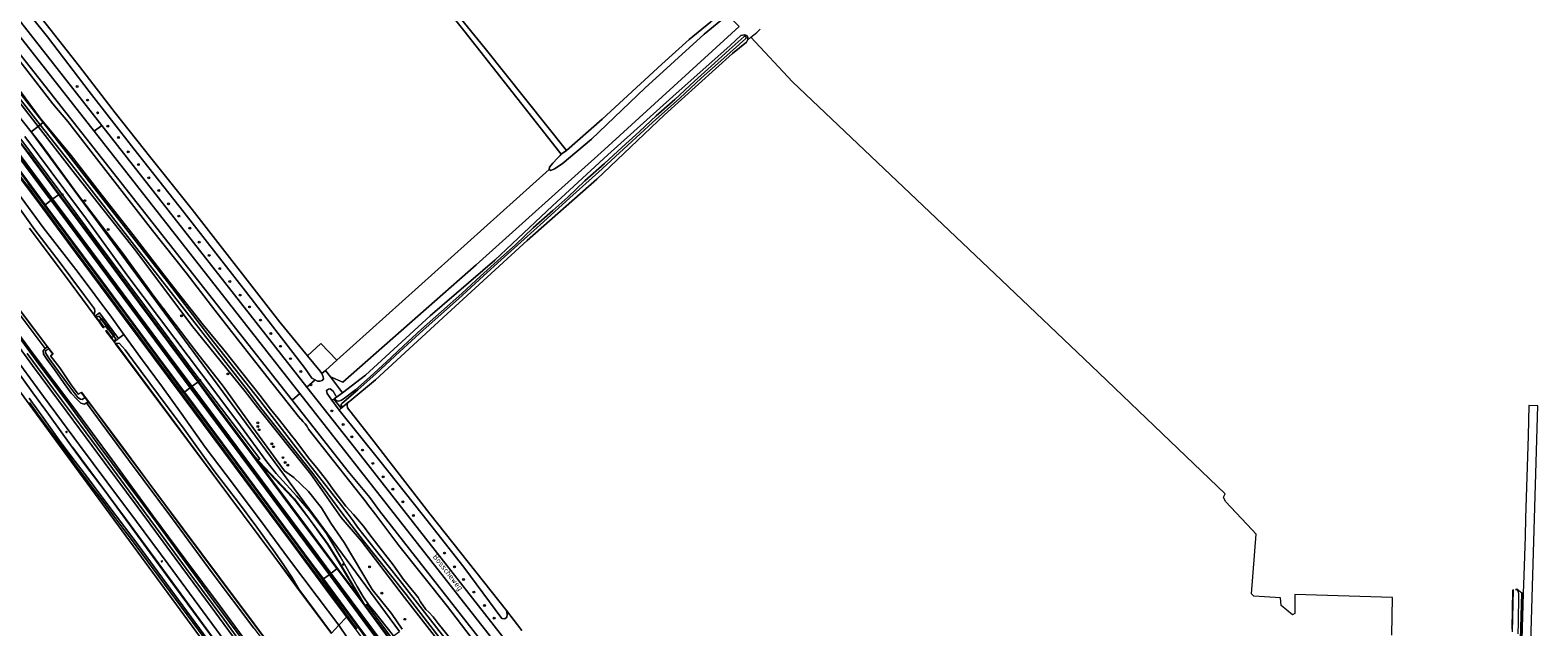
# Model space of a CAD drawing. Header units: metres. Extents: x 168032 to 180145, y 382923 to 399665.
# Tile 251 of 256: x 168478 to 169125, y 399027 to 399283. Entities that reach past the tile are written whole.
import ezdxf
from ezdxf.enums import TextEntityAlignment as Align

# ---------------------------------------------------------------- set-up
doc = ezdxf.new("R2010")
doc.units = ezdxf.units.M
doc.layers.get('0').update_dxf_attribs({"color": 8, "lineweight": 18})
for name, color, linetype, lineweight in [('B-WE-GK-BESCHOEIING_DAMWAND-G', 8, 'GK-BESCHOEIING', 18), ('B-WE-GK-KADEMUUR-GV', 8, 'Continuous', 18), ('B-WE-GR-BEPLANTING_CULTUUR_BOSPLANTSOEN-GV', 8, 'Continuous', 18), ('B-WE-GR-BOOM-S', 8, 'Continuous', 18), ('B-WE-GR-GRAS-GV', 8, 'Continuous', 18), ('B-WE-GR-GROENVOORZIENING-GV', 8, 'Continuous', 18), ('B-WE-GW-TALUD_KRUIN-G', 8, 'Continuous', 18), ('B-WE-IE-MEUBILAIR_WEGMEUBILAIR-G', 8, 'Continuous', 18), ('B-WE-IE-MEUBILAIR_WEGMEUBILAIR-S', 8, 'Continuous', 25), ('B-WE-IE-MEUBILAIR_WEGMEUBILAIR_PAAL-S', 8, 'Continuous', 18), ('B-WE-IE-TERREINAFSCHEIDING_KUNSTMATIG_MUUR-GV', 8, 'Continuous', 18), ('B-WE-KL-ET_LS_OV_LICHTMAST-S', 8, 'Continuous', 18), ('B-WE-OG-TERREIN_ERF-GV', 8, 'Continuous', 18), ('B-WE-OG-TOPOGRAFIE-T18', 8, 'Continuous', 18), ('B-WE-OG-WATER-GV', 8, 'Continuous', 18), ('B-WE-OG-WATER_GREPPEL-GV', 8, 'Continuous', 18), ('B-WE-OG-WATER_RIVIER-GV', 8, 'Continuous', 18), ('B-WE-OG-WATER_SLOOT-GV', 8, 'Continuous', 18), ('B-WE-OG-WEG-GV', 8, 'Continuous', 18), ('B-WE-VH-VERHARDING_ASFALT-GV', 8, 'Continuous', 18), ('B-WE-VH-VERHARDING_GESLOTEN-GV', 8, 'Continuous', 18), ('B-WE-VH-VERHARDING_GRASBETONSTEEN-GV', 8, 'Continuous', 18), ('B-WE-VW-MARKERING_PICTOGRAM-G', 8, 'Continuous', 18)]:
    doc.layers.add(name, color=color, linetype=linetype, lineweight=lineweight)
doc.styles.add('NLCS-ISO', font='NLCS-ISO.ttf')
doc.styles.add('NLCS-ISO-M200-T18', font='NLCS-ISO.ttf', dxfattribs={"height": 0.36})
doc.linetypes.add('GK-BESCHOEIING', pattern='A,30,-5,[1,NLCS.SHX,S=1,R=0,X=0,Y=0],-5', length=40)

# ---------------------------------------------------------------- blocks, each defined once
blk = doc.blocks.new('SIE-WEG_VERKEERSBORD-SO')
at = {"color": 0, "linetype": 'ByBlock', "lineweight": 18}
blk.add_lwpolyline([(-1.125, -1.125), (1.125, -1.125), (1.125, 1.125), (-1.125, 1.125)], close=True, dxfattribs=at)
at = {"color": 0, "linetype": 'ByBlock', "lineweight": 18, "style": 'NLCS-ISO'}
blk.add_text('vb', height=1.5, dxfattribs=at).set_placement((0, 0), align=Align.MIDDLE_CENTER)
blk = doc.blocks.new('SIE-WEG_PAAL_HECTOMETERPAAL-SO')
at = {"color": 0, "linetype": 'ByBlock', "lineweight": 18}
blk.add_lwpolyline([(-1.44375, -0.94375), (1.44375, -0.94375), (1.44375, 0.94375), (-1.44375, 0.94375)], close=True, dxfattribs=at)
at = {"color": 0, "linetype": 'ByBlock', "lineweight": 18, "style": 'NLCS-ISO'}
blk.add_text('hm', height=1.5, dxfattribs=at).set_placement((0, 0), align=Align.MIDDLE_CENTER)
at = {"style": 'NLCS-ISO'}
blk.add_attdef('WAARDE', (2.13125, -1.69375), '', height=1.5, dxfattribs=at)
blk = doc.blocks.new('SKL-ET_OV_LICHTMAST-SO')
at = {"color": 0, "linetype": 'ByBlock', "lineweight": 18}
for points in [[(-1.2, 0), (-2, 0)], [(-1.4, 1.4), (-0.9, 0.9)], [(0, 2), (0, 1.2)], [(0.9, 0.9), (1.4, 1.4)], [(2, 0), (1.2, 0)], [(-1.4, -1.4), (-0.9, -0.9)], [(0, -1.2), (0, -2)], [(0.9, -0.9), (1.4, -1.4)]]:
    blk.add_lwpolyline(points, dxfattribs=at)
blk.add_circle((0, 0), 1, dxfattribs=at)
blk = doc.blocks.new('SGR-BOOM_01-SO')
at = {"linetype": 'ByBlock', "lineweight": 18}
h = blk.add_hatch(color=0, dxfattribs=at)
h.dxf.hatch_style = 1
edge = h.paths.add_edge_path()
edge.add_arc((0, 0), 0.25, 0, 360)
at = {"color": 0, "linetype": 'ByBlock', "lineweight": 18}
for radius in [2, 0.25]:
    blk.add_circle((0, 0), radius, dxfattribs=at)

msp = doc.modelspace()

# ---------------------------------------------------------------- linework, layer by layer
at = {"layer": 'B-WE-GK-BESCHOEIING_DAMWAND-G', "flags": 128}
for points in [[(168487.855, 399143.658), (168485.462, 399146.817), (168480.163, 399153.809), (168471.291, 399165.627), (168455.911, 399186.275), (168441.116, 399206.17), (168429.364, 399221.884), (168417.56, 399237.704), (168406.33, 399252.61), (168394.834, 399267.128), (168381.907, 399282.296), (168368.221, 399297.964)], [(168590.663, 399005.805), (168574.07, 399027.858), (168559.229, 399047.75), (168543.604, 399068.667), (168528.99, 399088.385), (168515.7, 399106.223), (168504.642, 399121.188), (168499.993, 399127.231)]]:
    msp.add_lwpolyline(points, dxfattribs=at)
at = {"layer": 'B-WE-GK-KADEMUUR-GV', "flags": 128}
msp.add_lwpolyline([(168607.323, 399023.788), (168607.403, 399023.848), (168593.361, 399042.713), (168582.678, 399057.066), (168563.347, 399083.012), (168538.546, 399116.376), (168514.741, 399148.205), (168514.654, 399148.333), (168514.277, 399148.834), (168513.99, 399149.215), (168513.126, 399150.391), (168513.04, 399150.333), (168514.198, 399148.767), (168514.584, 399148.251), (168514.661, 399148.145), (168538.466, 399116.316), (168563.267, 399082.952), (168582.598, 399057.006), (168593.281, 399042.653)], close=True, dxfattribs=at)
at = {"layer": 'B-WE-GR-BEPLANTING_CULTUUR_BOSPLANTSOEN-GV', "flags": 128}
msp.add_lwpolyline([(168724.572, 399231.572), (168782.383, 399284.356), (168777.338, 399289.271), (168774.5, 399286.816), (168767.303, 399281.062), (168741.92, 399257.787), (168719.01, 399235.926), (168706.44, 399225.311), (168703.127, 399223.269), (168701.528, 399222.455), (168700.82, 399222.882), (168609.73, 399141.057), (168604.796, 399136.625), (168606.879, 399133.91), (168612.256, 399131.691), (168669.406, 399182.028)], close=True, dxfattribs=at)
at = {"layer": 'B-WE-GR-GRAS-GV', "flags": 128}
for points in [[(168465.323, 399310.354), (168499.174, 399267.11), (168514.529, 399247.268), (168529.79, 399227.964), (168547.616, 399205.692), (168585.26, 399157.352), (168597.003, 399142.989), (168602.821, 399148.155), (168609.73, 399141.057), (168700.82, 399222.882), (168700.878, 399223.882), (168702.424, 399225.685), (168704.427, 399227.778), (168705.591, 399228.896), (168705.944, 399229.512), (168705.324, 399230.168), (168686.943, 399253.748), (168664.21, 399282.61), (168617.643, 399340.976)], [(168655.079, 399297.487), (168673.32, 399274.902), (168708.26, 399231.121), (168723.556, 399244.512), (168749.219, 399268.082), (168760.925, 399278.655), (168770.225, 399286.257)], [(169062.452, 399023.05), (169062.849, 399039.19), (169020.913, 399040.512), (169020.913, 399032.309), (169019.829, 399031.76), (169014.979, 399035.724), (169014.729, 399038.975), (169003.227, 399039.725), (169002.301, 399040.762), (169004.286, 399066.426), (169002.612, 399068.2), (168991.057, 399080.449), (168990.263, 399082.301), (168990.924, 399083.757), (168933.51, 399138.79), (168894.913, 399175.435), (168805.319, 399260.499), (168787.327, 399279.681), (168785.961, 399278.442), (168785.563, 399277.62), (168779.466, 399272.74), (168750.257, 399246.315), (168721.272, 399218.72), (168691.308, 399192.446), (168656.96, 399160.97), (168626.315, 399132.59), (168615.223, 399123.411), (168614.245, 399122.754), (168614.071, 399121.783), (168614.246, 399120.654), (168624.688, 399107.335), (168649.569, 399075.079), (168682.494, 399033.654), (168689.021, 399025.077)], [(168470.994, 399215.146), (168483.568, 399198.051), (168498.656, 399178.702), (168512.984, 399159.494), (168518.302, 399152.15), (168525.46, 399142.263), (168534.874, 399129.52), (168542.877, 399118.25), (168553.204, 399103.73), (168565.317, 399087.645), (168578.949, 399069.59), (168588.968, 399055.916), (168601.216, 399039.554), (168610.581, 399027.311), (168613.869, 399030.792), (168614.238, 399031.182), (168612.978, 399032.877), (168607.793, 399039.845), (168607.419, 399039.507), (168591.249, 399061.355), (168569.88, 399089.945), (168543.65, 399125.174), (168518.55, 399159.021), (168494.203, 399191.739), (168483.264, 399206.47), (168470.166, 399224.107)], [(168477.776, 399197.728), (168495.573, 399173.866), (168505.41, 399160.62), (168506.275, 399159.442), (168507.061, 399158.374), (168507.194, 399158.373), (168506.364, 399159.484), (168505.986, 399159.998), (168505.503, 399160.656), (168505.802, 399161.919), (168505.714, 399163.109), (168501.301, 399168.825), (168490.438, 399183.449), (168480.039, 399197.06), (168469.966, 399210.983)], [(168567.283, 399000), (168479.11, 399120.02), (168442.337, 399170.208)], [(168464.203, 399164.29), (168479.268, 399143.851), (168496.297, 399121.212), (168513.159, 399098.296), (168530.863, 399074.087), (168544.492, 399055.753), (168559.528, 399035.499), (168574.238, 399015.533)], [(168469.448, 399156.193), (168481.709, 399139.373), (168494.355, 399122.551), (168506.845, 399105.402), (168519.407, 399088.541), (168532.216, 399071.338), (168544.57, 399054.446), (168557.061, 399037.534), (168570.17, 399019.759), (168581.81, 399004.048), (168585.062, 398999.723), (168585.497, 399000.193), (168574.238, 399015.533), (168559.528, 399035.499), (168544.492, 399055.753), (168530.863, 399074.087), (168513.159, 399098.296), (168496.297, 399121.212), (168479.268, 399143.851), (168464.203, 399164.29)], [(168476.746, 399143.91), (168488.079, 399128.674), (168499.708, 399113.189), (168511.738, 399096.651), (168522.05, 399082.727), (168534.303, 399066.291), (168547.012, 399048.948), (168561.147, 399029.873), (168575.095, 399010.698), (168584.221, 398998.936), (168585.062, 398999.723), (168581.81, 399004.048), (168570.17, 399019.759), (168557.061, 399037.534), (168544.57, 399054.446), (168532.216, 399071.338), (168519.407, 399088.541), (168506.845, 399105.402), (168494.355, 399122.551), (168481.709, 399139.373), (168469.448, 399156.193)], [(168574.075, 399025.967), (168556.099, 399049.803), (168539.071, 399072.889), (168520.188, 399098.298), (168508.443, 399114.127), (168502.214, 399122.699), (168501.325, 399122.13), (168499.781, 399122.6), (168498.3, 399123.97), (168495.634, 399126.957), (168492.377, 399131.424), (168488.738, 399136.569), (168485.222, 399141.448), (168483.709, 399143.712), (168483.629, 399145.07), (168484.425, 399146.039), (168473.333, 399160.903)], [(168614.357, 399021.547), (168610.581, 399027.311), (168607.403, 399023.848)], [(168618.265, 399025.765), (168614.238, 399031.182), (168613.869, 399030.792), (168610.581, 399027.311), (168614.357, 399021.547)]]:
    msp.add_lwpolyline(points, dxfattribs=at)
for points in [[(168367.736, 399297.514), (168373.45, 399290.421), (168383.535, 399279.118), (168392.614, 399268.289), (168405.644, 399251.737), (168422.464, 399229.355), (168438.893, 399207.209), (168454.692, 399186.158), (168473.333, 399160.903), (168484.425, 399146.039), (168485.422, 399146.787), (168480.123, 399153.779), (168471.251, 399165.597), (168455.871, 399186.245), (168441.076, 399206.14), (168429.324, 399221.854), (168417.52, 399237.674), (168406.29, 399252.579), (168394.795, 399267.096), (168381.869, 399282.263), (168368.162, 399297.955)], [(168515.982, 399150.32), (168518.302, 399152.15), (168512.984, 399159.494), (168498.656, 399178.702), (168483.568, 399198.051), (168470.994, 399215.146), (168464.943, 399222.391), (168460.367, 399227.672), (168456.661, 399231.051), (168454.182, 399232.628), (168452.248, 399234.064), (168460.057, 399224.04), (168469.966, 399210.983), (168480.039, 399197.06), (168490.438, 399183.449), (168501.301, 399168.825), (168505.714, 399163.109), (168505.802, 399161.919), (168505.503, 399160.656), (168505.986, 399159.998), (168507.801, 399161.41)], [(168514.277, 399148.834), (168515.982, 399150.32), (168507.801, 399161.41), (168505.986, 399159.998), (168506.364, 399159.484), (168507.584, 399159.945), (168508.315, 399158.944), (168508.73, 399158.843), (168510.677, 399156.16), (168510.786, 399156.255), (168512.187, 399154.362), (168512.042, 399154.263), (168514.147, 399151.475), (168514.11, 399151.035), (168514.928, 399150.07), (168513.99, 399149.215)], [(168518.302, 399152.15), (168515.982, 399150.32), (168514.277, 399148.834), (168514.654, 399148.333), (168516.441, 399148.202), (168518.861, 399145.455), (168521.951, 399141.176), (168533.062, 399126.117), (168544.123, 399111.514), (168556.903, 399093.724), (168567.42, 399079.996), (168575.259, 399069.417), (168583.116, 399058.629), (168586.962, 399053.095), (168590.413, 399047.951), (168593.361, 399042.713), (168607.403, 399023.848), (168610.581, 399027.311), (168601.216, 399039.554), (168588.968, 399055.916), (168578.949, 399069.59), (168565.317, 399087.645), (168553.204, 399103.73), (168542.877, 399118.25), (168534.874, 399129.52), (168525.46, 399142.263)], [(168502.214, 399122.699), (168502.994, 399123.249), (168501.642, 399125.009), (168500.417, 399124.133), (168499.586, 399124.276), (168498.5, 399125.087), (168493.802, 399131.402), (168486.043, 399141.86), (168484.645, 399144.239), (168484.596, 399145.039), (168485.06, 399145.363), (168486.06, 399145.943), (168485.422, 399146.787), (168484.425, 399146.039), (168483.629, 399145.07), (168483.709, 399143.712), (168485.222, 399141.448), (168488.738, 399136.569), (168492.377, 399131.424), (168495.634, 399126.957), (168498.3, 399123.97), (168499.781, 399122.6), (168501.325, 399122.13)], [(168514.654, 399148.333), (168514.741, 399148.205), (168538.546, 399116.376), (168563.347, 399083.012), (168582.678, 399057.066), (168593.361, 399042.713), (168590.413, 399047.951), (168586.962, 399053.095), (168583.116, 399058.629), (168575.259, 399069.417), (168567.42, 399079.996), (168556.903, 399093.724), (168544.123, 399111.514), (168533.062, 399126.117), (168521.951, 399141.176), (168518.861, 399145.455), (168516.441, 399148.202)], [(168589.905, 399004.983), (168590.623, 399005.775), (168574.03, 399027.828), (168559.189, 399047.72), (168543.564, 399068.637), (168528.95, 399088.355), (168515.66, 399106.193), (168504.602, 399121.158), (168502.994, 399123.249), (168502.214, 399122.699), (168508.443, 399114.127), (168520.188, 399098.298), (168539.071, 399072.889), (168556.099, 399049.803), (168574.075, 399025.967)], [(168496.151, 399103.748), (168496.039, 399103.767), (168501.429, 399096.274), (168510.18, 399084.761), (168530.629, 399056.766), (168543.297, 399039.541), (168559.872, 399017.076), (168572.308, 398999.972), (168577.989, 398992.245), (168578.02, 398992.203), (168578.199, 398992.394), (168561.308, 399015.33), (168538.808, 399046.116), (168518.986, 399073.035)]]:
    msp.add_lwpolyline(points, close=True, dxfattribs=at)
at = {"layer": 'B-WE-GR-GROENVOORZIENING-GV', "flags": 128}
for points in [[(168464.454, 399158.607), (168479.064, 399138.741), (168493.936, 399118.693), (168509.785, 399097.343), (168524.42, 399077.63), (168540.296, 399056.086), (168555.739, 399035.246), (168570.478, 399015.15), (168583.266, 398997.755), (168584.221, 398998.936), (168575.095, 399010.698), (168561.147, 399029.873), (168547.012, 399048.948), (168534.303, 399066.291), (168522.05, 399082.727), (168511.738, 399096.651), (168499.708, 399113.189), (168488.079, 399128.674), (168476.746, 399143.91)], [(168458.983, 399154.957), (168479.208, 399127.101), (168485.888, 399117.894), (168496.039, 399103.767), (168496.151, 399103.748), (168518.986, 399073.035), (168538.808, 399046.116), (168561.308, 399015.33), (168578.199, 398992.394), (168578.933, 398993.163), (168580.479, 398994.83), (168573.641, 399003.964), (168561.639, 399020.381), (168548.357, 399038.389), (168537.291, 399053.436), (168523.654, 399071.749), (168511.009, 399088.798), (168499.246, 399104.602), (168483.713, 399125.528), (168469.237, 399145.181)]]:
    msp.add_lwpolyline(points, dxfattribs=at)
at = {"layer": 'B-WE-GW-TALUD_KRUIN-G', "flags": 128}
for points in [[(168364.833, 399294.503), (168370.964, 399287.231), (168382.333, 399273.524), (168395.227, 399257.394), (168407.558, 399241.112), (168421.636, 399222.092), (168434.645, 399204.697), (168449.218, 399184.96), (168464.203, 399164.29), (168479.268, 399143.851), (168496.297, 399121.212), (168513.159, 399098.296), (168530.863, 399074.087), (168544.492, 399055.753), (168559.528, 399035.499), (168574.238, 399015.533), (168585.497, 399000.193)], [(168610.581, 399027.311), (168601.216, 399039.554), (168588.968, 399055.916), (168578.949, 399069.59), (168565.317, 399087.645), (168553.204, 399103.73), (168542.877, 399118.25), (168534.874, 399129.52), (168525.46, 399142.263), (168518.302, 399152.15)], [(168727.154, 398865.648), (168726.519, 398868.093), (168722.51, 398873.459), (168714.434, 398884.299), (168707.593, 398893.833), (168702.848, 398900.464), (168694.198, 398911.603), (168686.119, 398921.783), (168679.096, 398932.1), (168669.335, 398945.004), (168657.649, 398961.439), (168645.156, 398979.585), (168630.211, 398999.5), (168614.357, 399021.547), (168610.581, 399027.311)]]:
    msp.add_lwpolyline(points, dxfattribs=at)
at = {"layer": 'B-WE-IE-MEUBILAIR_WEGMEUBILAIR-G', "flags": 128}
msp.add_lwpolyline([(168634.25, 399003.424), (168614.234, 399030.3), (168607.419, 399039.507), (168591.249, 399061.355), (168569.88, 399089.945), (168543.65, 399125.174), (168518.55, 399159.021), (168494.203, 399191.739), (168483.264, 399206.47), (168470.166, 399224.107)], dxfattribs=at)
at = {"layer": 'B-WE-IE-TERREINAFSCHEIDING_KUNSTMATIG_MUUR-GV', "flags": 128}
msp.add_lwpolyline([(168471.251, 399165.597), (168480.123, 399153.779), (168485.422, 399146.787), (168486.06, 399145.943), (168487.815, 399143.628), (168487.895, 399143.688), (168486.14, 399146.003), (168485.502, 399146.847), (168480.203, 399153.839), (168471.331, 399165.657)], dxfattribs=at)
for points in [[(168507.63, 399158.076), (168507.194, 399158.373), (168507.061, 399158.374), (168507.738, 399157.407), (168508.688, 399156.162), (168509.369, 399155.129), (168509.859, 399155.056)], [(168513.838, 399151.366), (168514.11, 399151.035), (168514.147, 399151.475), (168512.042, 399154.263), (168512.187, 399154.362), (168510.786, 399156.255), (168510.677, 399156.16), (168508.73, 399158.843), (168508.315, 399158.944), (168508.542, 399158.598), (168510.453, 399156.003), (168510.288, 399155.866), (168511.679, 399154.021), (168511.838, 399154.132), (168513.554, 399151.829)], [(168513.04, 399150.333), (168513.126, 399150.391), (168513.066, 399150.591), (168512.934, 399150.858), (168510.699, 399153.889), (168510.625, 399153.399), (168512.345, 399151.19), (168512.93, 399150.392)], [(168590.703, 399005.835), (168574.11, 399027.888), (168559.269, 399047.78), (168543.644, 399068.697), (168529.03, 399088.415), (168515.74, 399106.253), (168504.682, 399121.218), (168503.074, 399123.309), (168501.722, 399125.069), (168500.033, 399127.262), (168499.953, 399127.2), (168501.642, 399125.009), (168502.994, 399123.249), (168504.602, 399121.158), (168515.66, 399106.193), (168528.95, 399088.355), (168543.564, 399068.637), (168559.189, 399047.72), (168574.03, 399027.828), (168590.623, 399005.775)]]:
    msp.add_lwpolyline(points, close=True, dxfattribs=at)
at = {"layer": 'B-WE-OG-TERREIN_ERF-GV', "flags": 128}
msp.add_lwpolyline([(168597.003, 399142.989), (168602.467, 399136.306), (168603.297, 399135.279), (168604.796, 399136.625), (168609.73, 399141.057), (168602.821, 399148.155)], close=True, dxfattribs=at)
at = {"layer": 'B-WE-OG-WATER-GV', "flags": 128}
for points in [[(168607.323, 399023.788), (168593.281, 399042.653), (168582.598, 399057.006), (168563.267, 399082.952), (168538.466, 399116.316), (168514.661, 399148.145), (168514.584, 399148.251), (168514.198, 399148.767), (168513.04, 399150.333), (168512.93, 399150.392), (168512.345, 399151.19), (168510.625, 399153.399), (168510.699, 399153.889), (168512.934, 399150.858), (168513.066, 399150.591), (168513.838, 399151.366), (168513.554, 399151.829), (168511.838, 399154.132), (168511.679, 399154.021), (168510.288, 399155.866), (168510.453, 399156.003), (168508.542, 399158.598), (168507.63, 399158.076), (168509.859, 399155.056), (168509.369, 399155.129), (168508.688, 399156.162), (168507.738, 399157.407), (168507.061, 399158.374), (168506.275, 399159.442), (168505.41, 399160.62), (168495.573, 399173.866), (168477.776, 399197.728)], [(168471.331, 399165.657), (168480.203, 399153.839), (168485.502, 399146.847), (168486.14, 399146.003), (168487.895, 399143.688), (168487.815, 399143.628), (168486.717, 399142.964), (168490.767, 399137.718), (168495.581, 399130.492), (168498.661, 399126.532), (168499.953, 399127.2), (168500.033, 399127.262), (168501.722, 399125.069), (168503.074, 399123.309), (168504.682, 399121.218), (168515.74, 399106.253), (168529.03, 399088.415), (168543.644, 399068.697), (168559.269, 399047.78), (168574.11, 399027.888), (168590.703, 399005.835)]]:
    msp.add_lwpolyline(points, dxfattribs=at)
msp.add_lwpolyline([(168607.582, 399123.89), (168608.342, 399124.381), (168608.723, 399124.626), (168609.542, 399125.155), (168609.301, 399125.767), (168608.085, 399127.747), (168606.812, 399128.729), (168606.038, 399128.677), (168605.249, 399127.995), (168605.482, 399126.733)], close=True, dxfattribs=at)
at = {"layer": 'B-WE-OG-WATER_GREPPEL-GV', "flags": 128}
for points in [[(168708.26, 399231.121), (168673.32, 399274.902), (168655.079, 399297.487), (168637.039, 399320.288), (168622.168, 399339.404), (168603.63, 399362.761), (168586.004, 399384.092), (168567.551, 399407.708), (168549.102, 399430.506), (168530.269, 399454.265), (168525.092, 399460.846), (168524.055, 399459.931), (168523.018, 399459.015), (168538.274, 399439.918), (168561.677, 399411.108), (168584.247, 399382.402), (168606.468, 399354.535), (168617.643, 399340.976), (168664.21, 399282.61), (168686.943, 399253.748), (168705.324, 399230.168), (168705.944, 399229.512)], [(168741.92, 399257.787), (168767.303, 399281.062), (168774.5, 399286.816), (168777.338, 399289.271), (168774.857, 399289.876), (168770.225, 399286.257), (168760.925, 399278.655), (168749.219, 399268.082), (168723.556, 399244.512), (168708.26, 399231.121), (168705.944, 399229.512), (168705.591, 399228.896), (168704.427, 399227.778), (168702.424, 399225.685), (168700.878, 399223.882), (168700.82, 399222.882), (168701.528, 399222.455), (168703.127, 399223.269), (168706.44, 399225.311), (168719.01, 399235.926)], [(168612.12, 399120.904), (168611.57, 399120.425), (168610.7, 399119.668), (168628.127, 399097.817), (168646.239, 399074.94), (168664.152, 399052.178), (168680.495, 399030.23), (168681.737, 399030.088), (168682.68, 399030.777), (168682.837, 399031.937), (168682.494, 399033.654), (168649.569, 399075.079), (168624.688, 399107.335), (168614.246, 399120.654), (168614.071, 399121.783), (168614.245, 399122.754)]]:
    msp.add_lwpolyline(points, close=True, dxfattribs=at)
for points in [[(168450.838, 399322.928), (168485.474, 399279.8), (168503.306, 399256.451), (168522.536, 399231.76), (168544.005, 399204.644), (168570.516, 399170.66), (168596.037, 399137.441), (168598.985, 399133.381), (168600.356, 399132.637), (168601.39, 399132.075), (168602.424, 399132.108), (168603.435, 399132.4), (168603.937, 399132.989), (168603.852, 399133.941), (168603.297, 399135.279), (168602.467, 399136.306), (168597.003, 399142.989), (168585.26, 399157.352), (168547.616, 399205.692), (168529.79, 399227.964), (168514.529, 399247.268), (168499.174, 399267.11), (168465.323, 399310.354)], [(168608.723, 399124.626), (168608.342, 399124.381), (168611.57, 399120.425), (168612.12, 399120.904), (168611.536, 399121.648), (168611.473, 399121.787), (168611.464, 399121.903), (168611.502, 399121.991), (168611.582, 399122.185), (168611.798, 399122.455), (168618.656, 399128.385), (168626.351, 399135.135), (168636.702, 399144.722), (168646.779, 399153.975), (168661.898, 399167.393), (168672.604, 399177.225), (168680.238, 399184.075), (168690.141, 399193.004), (168698.321, 399200.44), (168709.614, 399210.735), (168721.955, 399221.789), (168734.616, 399233.357), (168745.198, 399243.066), (168756.867, 399253.556), (168766.026, 399262.13), (168775.818, 399270.718), (168785.27, 399279.125)], [(168784.469, 399280.033), (168778.079, 399274.29), (168770.405, 399267.252), (168763.24, 399260.816), (168754.71, 399253.032), (168746.793, 399245.903), (168739.623, 399239.294), (168732.133, 399232.506), (168724.583, 399225.544), (168716.15, 399218.021), (168708.873, 399211.102), (168702.443, 399205.28), (168693.985, 399197.818), (168686.483, 399190.732), (168678.575, 399183.656), (168671.354, 399177.076), (168663.259, 399169.635), (168654.626, 399162.023), (168646.048, 399154.344), (168638.122, 399147.012), (168630.985, 399140.313), (168623.98, 399133.862), (168617.703, 399128.342), (168612.944, 399124.705), (168611.638, 399123.915), (168611.244, 399123.686), (168610.901, 399123.554), (168610.312, 399123.508), (168609.768, 399123.592), (168609.595, 399123.646), (168609.383, 399123.817), (168608.723, 399124.626)]]:
    msp.add_lwpolyline(points, dxfattribs=at)
at = {"layer": 'B-WE-OG-WATER_GREPPEL-GV'}
msp.add_lwpolyline([(168785.27, 399279.125, 0.8232488), (168784.469, 399280.033)], format="xyb", dxfattribs=at)
at = {"layer": 'B-WE-OG-WATER_RIVIER-GV', "flags": 128}
for points in [[(168676.608, 399009.903), (168657.101, 399035.303), (168636.333, 399061.556), (168626.469, 399074.655), (168622.884, 399079.302), (168622.252, 399080.148), (168608.18, 399097.804), (168597.513, 399111.499), (168597.168, 399112.058), (168596.611, 399113.017), (168596.056, 399113.764), (168595.072, 399114.719), (168594.489, 399115.53), (168594.133, 399115.895), (168593.263, 399116.904), (168588.923, 399122.366), (168581.82, 399131.306), (168569.593, 399146.793), (168557.285, 399162.543), (168544.978, 399178.488), (168530.602, 399196.785), (168506.496, 399227.619), (168494.156, 399243.455), (168487.808, 399251.128), (168470.76, 399273.098)], [(168471.405, 399259.712), (168482.379, 399244.943), (168495.589, 399228.999), (168507.946, 399213.003), (168522.113, 399195.023), (168538.036, 399174.454), (168552.344, 399156.227), (168561.197, 399145.435), (168569.448, 399135.078), (168576.567, 399126.052), (168578.835, 399123.068), (168581.245, 399120.072), (168584.515, 399116.077), (168586.671, 399113.279), (168590.211, 399108.791), (168592.028, 399106.426), (168595.4, 399101.963), (168598.115, 399098.414), (168601.124, 399094.907), (168605.259, 399089.498), (168608.429, 399085.082), (168613.519, 399078.445), (168616.817, 399074.836), (168621.042, 399069.819), (168623.76, 399066.094), (168629.314, 399059.039), (168633.796, 399053.201), (168638.345, 399046.937), (168641.445, 399043.033), (168643.477, 399040.575), (168644.505, 399039.167), (168645.604, 399037.384), (168647.852, 399034.044), (168649.151, 399032.903), (168650.965, 399030.89), (168653.125, 399028.012), (168658.533, 399021.289)]]:
    msp.add_lwpolyline(points, dxfattribs=at)
at = {"layer": 'B-WE-OG-WATER_SLOOT-GV', "flags": 128}
for points in [[(168627.969, 399076.38), (168623.799, 399082.049), (168614.6, 399093.28), (168590.56, 399123.837), (168411.421, 399351.539)], [(168785.27, 399279.125), (168775.818, 399270.718), (168766.026, 399262.13), (168756.867, 399253.556), (168745.198, 399243.066), (168734.616, 399233.357), (168721.955, 399221.789), (168709.614, 399210.735), (168698.321, 399200.44), (168690.141, 399193.004), (168680.238, 399184.075), (168672.604, 399177.225), (168661.898, 399167.393), (168646.779, 399153.975), (168636.702, 399144.722), (168626.351, 399135.135), (168618.656, 399128.385), (168611.798, 399122.455), (168611.582, 399122.185), (168611.502, 399121.991), (168611.464, 399121.903), (168611.473, 399121.787), (168611.536, 399121.648), (168612.12, 399120.904), (168614.245, 399122.754), (168615.223, 399123.411), (168626.315, 399132.59), (168656.96, 399160.97), (168691.308, 399192.446), (168721.272, 399218.72), (168750.257, 399246.315), (168779.466, 399272.74), (168785.563, 399277.62), (168785.961, 399278.442), (168786.105, 399278.739), (168786.092, 399279.591), (168785.775, 399280.312), (168785.257, 399280.568), (168784.599, 399280.717), (168783.037, 399280.402), (168778.494, 399276.174), (168753.862, 399254.313), (168726.012, 399229.224), (168702.293, 399207.364), (168677.471, 399184.013), (168649.658, 399160.065), (168621.971, 399134.685), (168612.095, 399127.113), (168609.542, 399125.155), (168608.723, 399124.626)], [(168608.723, 399124.626), (168609.383, 399123.817), (168609.595, 399123.646), (168609.768, 399123.592), (168610.312, 399123.508), (168610.901, 399123.554), (168611.244, 399123.686), (168611.638, 399123.915), (168612.944, 399124.705), (168617.703, 399128.342), (168623.98, 399133.862), (168630.985, 399140.313), (168638.122, 399147.012), (168646.048, 399154.344), (168654.626, 399162.023), (168663.259, 399169.635), (168671.354, 399177.076), (168678.575, 399183.656), (168686.483, 399190.732), (168693.985, 399197.818), (168702.443, 399205.28), (168708.873, 399211.102), (168716.15, 399218.021), (168724.583, 399225.544), (168732.133, 399232.506), (168739.623, 399239.294), (168746.793, 399245.903), (168754.71, 399253.032), (168763.24, 399260.816), (168770.405, 399267.252), (168778.079, 399274.29), (168784.469, 399280.033)], [(168470.76, 399273.098), (168487.808, 399251.128), (168494.156, 399243.455), (168506.496, 399227.619), (168530.602, 399196.785), (168544.978, 399178.488), (168557.285, 399162.543), (168569.593, 399146.793), (168581.82, 399131.306), (168588.923, 399122.366), (168593.263, 399116.904), (168594.133, 399115.895), (168594.489, 399115.53), (168595.072, 399114.719), (168596.056, 399113.764), (168596.611, 399113.017), (168597.168, 399112.058), (168597.513, 399111.499), (168608.18, 399097.804), (168622.252, 399080.148), (168622.884, 399079.302), (168626.469, 399074.655), (168636.333, 399061.556), (168657.101, 399035.303), (168676.608, 399009.903)], [(168468.871, 399261.789), (168483.552, 399243.041), (168493.311, 399230.578), (168501.225, 399220.459), (168516.511, 399200.914), (168536.966, 399174.731), (168555.161, 399150.908), (168576.656, 399123.697), (168593.555, 399101.805), (168611.714, 399078.685), (168614.483, 399074.968), (168616.626, 399072.041), (168618.548, 399069.416), (168626.673, 399059.082), (168636.734, 399046.434), (168647.225, 399032.817), (168697.16, 398969.01)], [(168658.533, 399021.289), (168653.125, 399028.012), (168650.965, 399030.89), (168649.151, 399032.903), (168647.852, 399034.044), (168645.604, 399037.384), (168644.505, 399039.167), (168643.477, 399040.575), (168641.445, 399043.033), (168638.345, 399046.937), (168633.796, 399053.201), (168629.314, 399059.039), (168623.76, 399066.094), (168621.042, 399069.819), (168616.817, 399074.836), (168613.519, 399078.445), (168608.429, 399085.082), (168605.259, 399089.498), (168601.124, 399094.907), (168598.115, 399098.414), (168595.4, 399101.963), (168592.028, 399106.426), (168590.211, 399108.791), (168586.671, 399113.279), (168584.515, 399116.077), (168581.245, 399120.072), (168578.835, 399123.068), (168576.567, 399126.052), (168569.448, 399135.078), (168561.197, 399145.435), (168552.344, 399156.227), (168538.036, 399174.454), (168522.113, 399195.023), (168507.946, 399213.003), (168495.589, 399228.999), (168482.379, 399244.943), (168471.405, 399259.712)], [(168442.337, 399170.208), (168479.11, 399120.02), (168567.283, 399000)], [(168559.872, 399017.076), (168543.297, 399039.541), (168530.629, 399056.766), (168510.18, 399084.761), (168501.429, 399096.274), (168496.039, 399103.767), (168485.888, 399117.894), (168479.208, 399127.101), (168458.983, 399154.957)], [(168477.652, 399124.769), (168484.118, 399115.635), (168490.535, 399106.771), (168496.336, 399098.907), (168502.171, 399091.223), (168508.83, 399082.451), (168514.969, 399074.27), (168522.532, 399064.29), (168569.71, 399000)], [(168569.71, 399000), (168522.532, 399064.29), (168514.969, 399074.27), (168508.83, 399082.451), (168502.171, 399091.223), (168496.336, 399098.907), (168490.535, 399106.771), (168484.118, 399115.635), (168477.652, 399124.769)], [(168579.521, 398985.702), (168521.129, 399064.628), (168518.184, 399068.366), (168513.459, 399074.732), (168508.737, 399081.174), (168504.818, 399086.286), (168502.239, 399089.834), (168497.846, 399095.573), (168493.279, 399101.731), (168489.037, 399107.401), (168484.409, 399113.637), (168481.222, 399117.982), (168477.773, 399122.862)], [(168477.773, 399122.862), (168481.222, 399117.982), (168484.409, 399113.637), (168489.037, 399107.401), (168493.279, 399101.731), (168497.846, 399095.573), (168502.239, 399089.834), (168504.818, 399086.286), (168508.737, 399081.174), (168513.459, 399074.732), (168518.184, 399068.366), (168521.129, 399064.628), (168579.521, 398985.702)], [(168687.788, 399000), (168627.969, 399076.38)]]:
    msp.add_lwpolyline(points, dxfattribs=at)
at = {"layer": 'B-WE-OG-WATER_SLOOT-GV'}
msp.add_lwpolyline([(168784.469, 399280.033, -0.8232488), (168785.27, 399279.125)], format="xyb", dxfattribs=at)
at = {"layer": 'B-WE-OG-WATER_SLOOT-GV', "flags": 128}
msp.add_lwpolyline([(168608.342, 399124.381), (168607.582, 399123.89), (168610.7, 399119.668), (168611.57, 399120.425)], close=True, dxfattribs=at)
at = {"layer": 'B-WE-OG-WEG-GV', "flags": 128}
for points in [[(168280.868, 399464.629), (168280.359, 399464.083), (168287.122, 399457.804), (168334.343, 399413.021), (168350.366, 399396.827), (168366.166, 399381.958), (168381.804, 399365.911), (168393.079, 399354.082), (168398.982, 399346.514), (168414.649, 399326.418), (168439.726, 399294.372), (168467.69, 399259.138), (168481.44, 399241.442), (168482.359, 399242.138), (168468.3, 399260.072), (168441.198, 399294.145), (168415.288, 399327.292), (168400.175, 399346.807), (168393.7, 399354.872), (168383.301, 399366.11), (168366.809, 399382.967), (168352.017, 399397.326), (168334.689, 399413.839), (168288.038, 399457.965)], [(168466.376, 399230.058), (168465.972, 399229.739), (168470.166, 399224.107), (168483.264, 399206.47), (168494.203, 399191.739), (168518.55, 399159.021), (168543.65, 399125.174), (168569.88, 399089.945), (168591.249, 399061.355), (168607.419, 399039.507), (168607.793, 399039.845), (168607.746, 399039.908), (168602.918, 399046.395), (168592.262, 399060.714), (168570.061, 399090.594), (168546.295, 399122.615), (168543.27, 399126.678), (168518.246, 399160.293), (168495.268, 399191.196), (168483.658, 399206.833), (168483.488, 399207.062), (168476.575, 399216.374)]]:
    msp.add_lwpolyline(points, close=True, dxfattribs=at)
for points in [[(168418.351, 399357.149), (168508.816, 399241.747), (168596.837, 399129.476), (168600.356, 399132.637), (168598.985, 399133.381), (168596.037, 399137.441), (168570.516, 399170.66), (168544.005, 399204.644), (168522.536, 399231.76), (168503.306, 399256.451), (168485.474, 399279.8), (168450.838, 399322.928)], [(168411.421, 399351.539), (168590.56, 399123.837), (168593.802, 399126.749), (168505.467, 399239.346), (168415.076, 399354.572)], [(168782.383, 399284.356), (168724.572, 399231.572), (168669.406, 399182.028), (168612.256, 399131.691), (168606.879, 399133.91), (168612.095, 399127.113), (168621.971, 399134.685), (168649.658, 399160.065), (168677.471, 399184.013), (168702.293, 399207.364), (168726.012, 399229.224), (168753.862, 399254.313), (168778.494, 399276.174), (168783.037, 399280.402), (168784.599, 399280.717), (168785.257, 399280.568), (168785.775, 399280.312), (168786.092, 399279.591), (168786.105, 399278.739), (168785.961, 399278.442), (168787.327, 399279.681), (168789.973, 399281.798), (168791.362, 399283.106)], [(168468.3, 399260.072), (168482.359, 399242.138), (168483.552, 399243.041), (168468.871, 399261.789)], [(168466.493, 399254.304), (168478.407, 399239.146), (168481.44, 399241.442), (168467.69, 399259.138)], [(168475.677, 399237.098), (168492.961, 399213.997), (168502.27, 399201.556), (168519.885, 399177.195), (168540.191, 399150.333), (168557.272, 399127.661), (168568.359, 399112.901), (168579.635, 399097.419), (168583.644, 399092.447), (168592.392, 399082.868), (168597.878, 399076.378), (168605.174, 399066.715), (168611.161, 399056.718), (168618.376, 399043.928), (168620.822, 399039.787), (168623.496, 399035.82), (168625.779, 399033.035), (168633.94, 399022.702), (168636.523, 399024.656), (168478.407, 399239.146), (168466.493, 399254.304)], [(168662.699, 399008.466), (168638.733, 399039.156), (168620.211, 399063.342), (168611.471, 399073.557), (168598.435, 399092.075), (168575.789, 399120.653), (168570.347, 399127.547), (168547.336, 399156.15), (168523.378, 399187.954), (168495.928, 399222.795), (168481.44, 399241.442), (168478.407, 399239.146), (168482.838, 399233.508), (168495.598, 399216.021), (168498.312, 399212.302), (168517.958, 399186.705), (168531.074, 399168.527), (168549.426, 399144.489), (168560.831, 399129.851), (168572.403, 399113.676), (168583.626, 399098.485), (168587.252, 399093.628), (168591.215, 399090.654), (168597.436, 399084.704), (168603.085, 399077.684), (168607.158, 399071.03), (168612.855, 399062.794), (168624.809, 399042.552), (168633.094, 399032.354), (168637.676, 399025.529)], [(168664.067, 399008.563), (168639.374, 399040.418), (168620.924, 399063.647), (168611.776, 399075.555), (168599.376, 399092.413), (168576.934, 399120.809), (168570.736, 399128.855), (168548.767, 399157.033), (168523.781, 399189.008), (168497.317, 399223.058), (168482.359, 399242.138), (168481.44, 399241.442), (168495.928, 399222.795), (168523.378, 399187.954), (168547.336, 399156.15), (168570.347, 399127.547), (168575.789, 399120.653), (168598.435, 399092.075), (168611.471, 399073.557), (168620.211, 399063.342), (168638.733, 399039.156), (168662.699, 399008.466)], [(168697.16, 398969.01), (168647.225, 399032.817), (168636.734, 399046.434), (168626.673, 399059.082), (168618.548, 399069.416), (168616.626, 399072.041), (168614.483, 399074.968), (168611.714, 399078.685), (168593.555, 399101.805), (168576.656, 399123.697), (168555.161, 399150.908), (168536.966, 399174.731), (168516.511, 399200.914), (168501.225, 399220.459), (168493.311, 399230.578), (168483.552, 399243.041), (168482.359, 399242.138), (168497.317, 399223.058), (168523.781, 399189.008), (168548.767, 399157.033), (168570.736, 399128.855), (168576.934, 399120.809), (168599.376, 399092.413), (168611.776, 399075.555), (168620.924, 399063.647), (168639.374, 399040.418), (168664.067, 399008.563)], [(168474.078, 399235.885), (168490.747, 399213.484), (168506.504, 399192.096), (168527.042, 399164.528), (168548.687, 399135.303), (168576.556, 399098.657), (168575.757, 399098.137), (168576.281, 399097.547), (168591.486, 399081.497), (168604.841, 399063.561), (168605.65, 399062.405), (168606.384, 399061.283), (168610.509, 399054.645), (168618.857, 399040.707), (168621.888, 399035.666), (168622.61, 399036.139), (168633.054, 399022.032)], [(168633.94, 399022.702), (168625.779, 399033.035), (168623.496, 399035.82), (168620.822, 399039.787), (168618.376, 399043.928), (168611.161, 399056.718), (168605.174, 399066.715), (168597.878, 399076.378), (168592.392, 399082.868), (168583.644, 399092.447), (168579.635, 399097.419), (168568.359, 399112.901), (168557.272, 399127.661), (168540.191, 399150.333), (168519.885, 399177.195), (168502.27, 399201.556), (168492.961, 399213.997), (168475.677, 399237.098)], [(168637.676, 399025.529), (168633.094, 399032.354), (168624.809, 399042.552), (168612.855, 399062.794), (168607.158, 399071.03), (168603.085, 399077.684), (168597.436, 399084.704), (168591.215, 399090.654), (168587.252, 399093.628), (168583.626, 399098.485), (168572.403, 399113.676), (168560.831, 399129.851), (168549.426, 399144.489), (168531.074, 399168.527), (168517.958, 399186.705), (168498.312, 399212.302), (168495.598, 399216.021), (168482.838, 399233.508), (168478.407, 399239.146), (168636.523, 399024.656)], [(168607.582, 399123.89), (168605.482, 399126.733), (168605.249, 399127.995), (168606.038, 399128.677), (168606.812, 399128.729), (168608.085, 399127.747), (168609.301, 399125.767), (168609.542, 399125.155), (168612.095, 399127.113), (168606.879, 399133.91), (168604.796, 399136.625), (168603.297, 399135.279), (168603.852, 399133.941), (168603.937, 399132.989), (168603.435, 399132.4), (168602.424, 399132.108), (168601.39, 399132.075), (168600.356, 399132.637), (168596.837, 399129.476), (168617.178, 399103.529), (168698.409, 399000), (168856.283, 398798.787), (168857.998, 398796.602)], [(168693.241, 399000), (168593.802, 399126.749), (168590.56, 399123.837), (168614.6, 399093.28), (168623.799, 399082.049), (168627.969, 399076.38), (168687.788, 399000), (168789.969, 398869.53), (168828.118, 398823.82), (168827.536, 398820.543), (168827.488, 398820.27), (168827.379, 398820.188), (168828.326, 398818.926), (168828.44, 398819.01), (168828.658, 398818.987), (168831.99, 398818.63), (168877.278, 398757.35), (168877.378, 398756.02), (168876.81, 398752.111), (168885.973, 398759.395), (168885.672, 398759.913)], [(168689.021, 399025.077), (168682.494, 399033.654), (168682.837, 399031.937), (168682.68, 399030.777), (168681.737, 399030.088), (168680.495, 399030.23), (168664.152, 399052.178), (168646.239, 399074.94), (168628.127, 399097.817), (168610.7, 399119.668), (168607.582, 399123.89)], [(169114.349, 399024.452), (169114.677, 399042.466), (169114.358, 399042.39), (169114.019, 399025.648)], [(169118.34, 399041.094), (169116.122, 399042.705), (169115.598, 399042.619), (169116.22, 399042.473), (169116.762, 399041.773), (169116.913, 399040.519), (169116.799, 399028.372), (169116.611, 399023.516)], [(169116.159, 399000), (169116.486, 399002.259), (169116.761, 399004.524), (169117.589, 399016.251), (169118.34, 399041.094)]]:
    msp.add_lwpolyline(points, dxfattribs=at)
at = {"layer": 'B-WE-VH-VERHARDING_ASFALT-GV', "flags": 128}
for points in [[(168415.076, 399354.572), (168505.467, 399239.346), (168508.816, 399241.747), (168418.351, 399357.149)], [(168596.837, 399129.476), (168508.816, 399241.747), (168505.467, 399239.346), (168593.802, 399126.749), (168693.241, 399000), (168853.008, 398796.381), (168855.111, 398793.7)], [(168857.998, 398796.602), (168856.283, 398798.787), (168698.409, 399000), (168617.178, 399103.529), (168596.837, 399129.476)], [(169121.993, 399012.826), (169122.054, 399014.919), (169125.178, 399121.489), (169121.373, 399121.6), (169120.979, 399108.556), (169119.91, 399073.214), (169119.675, 399065.418), (169119.167, 399048.581), (169118.94, 399041.076), (169118.188, 399016.209), (169117.36, 399004.482), (169117.08, 399002.173), (169116.753, 398999.914)], [(168642.387, 399001.369), (168621.33, 399029.642), (168606.746, 399049.248), (168606.305, 399048.919), (168603.902, 399047.127), (168603.56, 399046.872), (168608.388, 399040.385), (168613.62, 399033.355), (168635.111, 399004.46)], [(168636.908, 399015.376), (168621.962, 399035.542), (168614.46, 399045.677), (168610, 399051.674), (168609.669, 399051.427), (168607.226, 399049.606), (168606.746, 399049.248), (168621.33, 399029.642), (168642.387, 399001.369)]]:
    msp.add_lwpolyline(points, dxfattribs=at)
for points in [[(168426.044, 399288.681), (168425.626, 399288.324), (168423.315, 399286.349), (168423.077, 399286.146), (168434.335, 399272.609), (168447.272, 399256.565), (168457.367, 399243.504), (168460.393, 399239.425), (168467.004, 399230.554), (168477.217, 399216.852), (168484.13, 399207.539), (168484.449, 399207.776), (168486.863, 399209.57), (168487.305, 399209.898), (168485.774, 399211.958), (168460.592, 399245.764), (168457.642, 399249.62), (168447.256, 399262.977), (168435.199, 399277.886)], [(168429.134, 399291.321), (168428.741, 399290.985), (168426.503, 399289.073), (168426.044, 399288.681), (168435.199, 399277.886), (168447.256, 399262.977), (168457.642, 399249.62), (168460.592, 399245.764), (168485.774, 399211.958), (168487.305, 399209.898), (168487.796, 399210.263), (168490.205, 399212.054), (168490.541, 399212.304), (168477.109, 399230.317), (168473.367, 399235.346), (168463.664, 399248.387), (168454.178, 399260.773), (168440.869, 399277.202), (168430.872, 399289.318)], [(168487.305, 399209.898), (168486.863, 399209.57), (168484.449, 399207.776), (168484.13, 399207.539), (168484.301, 399207.31), (168495.91, 399191.673), (168518.888, 399160.771), (168543.912, 399127.156), (168544.231, 399127.391), (168546.624, 399129.152), (168547.067, 399129.478), (168535.079, 399145.603), (168508.357, 399181.573)], [(168490.541, 399212.304), (168490.205, 399212.054), (168487.796, 399210.263), (168487.305, 399209.898), (168508.357, 399181.573), (168535.079, 399145.603), (168547.067, 399129.478), (168547.573, 399129.851), (168549.962, 399131.609), (168550.347, 399131.893), (168545.86, 399137.941), (168523.062, 399168.484), (168499.183, 399200.713), (168490.608, 399212.213)], [(168573.871, 399100.264), (168567.156, 399109.236), (168550.347, 399131.893), (168549.962, 399131.609), (168547.573, 399129.851), (168547.067, 399129.478), (168555.028, 399118.769), (168575.554, 399091.223), (168596.629, 399062.848), (168606.746, 399049.248), (168607.226, 399049.606), (168609.669, 399051.427), (168610, 399051.674), (168597.049, 399069.088), (168582.403, 399088.778), (168579.511, 399092.672)], [(168547.067, 399129.478), (168546.624, 399129.152), (168544.231, 399127.391), (168543.912, 399127.156), (168546.937, 399123.093), (168570.703, 399091.071), (168592.904, 399061.191), (168603.56, 399046.872), (168603.902, 399047.127), (168606.305, 399048.919), (168606.746, 399049.248), (168596.629, 399062.848), (168575.554, 399091.223), (168555.028, 399118.769)], [(168575.757, 399098.137), (168573.871, 399100.264), (168579.511, 399092.672), (168582.403, 399088.778), (168597.049, 399069.088), (168610, 399051.674), (168614.46, 399045.677), (168621.962, 399035.542), (168621.888, 399035.666), (168618.857, 399040.707), (168610.509, 399054.645), (168606.384, 399061.283), (168605.65, 399062.405), (168604.841, 399063.561), (168591.486, 399081.497), (168576.281, 399097.547)]]:
    msp.add_lwpolyline(points, close=True, dxfattribs=at)
at = {"layer": 'B-WE-VH-VERHARDING_GESLOTEN-GV', "flags": 128}
msp.add_lwpolyline([(168469.237, 399145.181), (168483.713, 399125.528), (168499.246, 399104.602), (168511.009, 399088.798), (168523.654, 399071.749), (168537.291, 399053.436), (168548.357, 399038.389), (168561.639, 399020.381), (168573.641, 399003.964), (168580.479, 398994.83), (168583.266, 398997.755), (168570.478, 399015.15), (168555.739, 399035.246), (168540.296, 399056.086), (168524.42, 399077.63), (168509.785, 399097.343), (168493.936, 399118.693), (168479.064, 399138.741), (168464.454, 399158.607)], dxfattribs=at)
for points in [[(168507.63, 399158.076), (168508.542, 399158.598), (168508.315, 399158.944), (168507.584, 399159.945), (168506.364, 399159.484), (168507.194, 399158.373)], [(168513.838, 399151.366), (168513.066, 399150.591), (168513.126, 399150.391), (168513.99, 399149.215), (168514.928, 399150.07), (168514.11, 399151.035)], [(168487.815, 399143.628), (168486.06, 399145.943), (168485.06, 399145.363), (168484.596, 399145.039), (168484.645, 399144.239), (168486.043, 399141.86), (168493.802, 399131.402), (168498.5, 399125.087), (168499.586, 399124.276), (168500.417, 399124.133), (168501.642, 399125.009), (168499.953, 399127.2), (168498.661, 399126.532), (168495.581, 399130.492), (168490.767, 399137.718), (168486.717, 399142.964)]]:
    msp.add_lwpolyline(points, close=True, dxfattribs=at)
at = {"layer": 'B-WE-VH-VERHARDING_GRASBETONSTEEN-GV', "flags": 128}
for points in [[(168477.109, 399230.317), (168490.541, 399212.304), (168490.608, 399212.213), (168499.183, 399200.713), (168523.062, 399168.484), (168545.86, 399137.941), (168550.347, 399131.893), (168567.156, 399109.236), (168573.871, 399100.264), (168575.757, 399098.137), (168576.556, 399098.657), (168548.687, 399135.303), (168527.042, 399164.528), (168506.504, 399192.096), (168490.747, 399213.484), (168474.078, 399235.885)], [(168476.575, 399216.374), (168483.488, 399207.062), (168483.658, 399206.833), (168495.268, 399191.196), (168518.246, 399160.293), (168543.27, 399126.678), (168546.295, 399122.615), (168570.061, 399090.594), (168592.262, 399060.714), (168602.918, 399046.395), (168607.746, 399039.908), (168607.793, 399039.845), (168612.978, 399032.877), (168614.238, 399031.182), (168618.265, 399025.765)], [(168635.111, 399004.46), (168613.62, 399033.355), (168608.388, 399040.385), (168603.56, 399046.872), (168592.904, 399061.191), (168570.703, 399091.071), (168546.937, 399123.093), (168543.912, 399127.156), (168518.888, 399160.771), (168495.91, 399191.673), (168484.301, 399207.31), (168484.13, 399207.539), (168477.217, 399216.852)], [(169118.188, 399016.209), (169118.94, 399041.076), (169118.34, 399041.094), (169117.589, 399016.251), (169116.761, 399004.524), (169116.486, 399002.259), (169116.159, 399000)], [(168633.054, 399022.032), (168622.61, 399036.139), (168621.888, 399035.666), (168621.962, 399035.542), (168636.908, 399015.376)]]:
    msp.add_lwpolyline(points, dxfattribs=at)
at = {"layer": 'B-WE-VW-MARKERING_PICTOGRAM-G', "flags": 128}
for points in [[(168463.56, 399247.749), (168484.436, 399219.84), (168490.205, 399212.054), (168505.191, 399191.834), (168524.883, 399165.364), (168549.962, 399131.609), (168555.786, 399123.77), (168573.172, 399100.409), (168574.773, 399098.258), (168597.061, 399068.262), (168609.669, 399051.427), (168621.669, 399035.404), (168640.741, 399009.613)], [(168460.153, 399245.433), (168485.333, 399211.629), (168486.863, 399209.57), (168507.916, 399181.245), (168534.637, 399145.275), (168546.624, 399129.152), (168554.587, 399118.44), (168575.113, 399090.895), (168596.188, 399062.519), (168606.305, 399048.919), (168620.889, 399029.313), (168641.946, 399001.04), (168664.45, 398970.779), (168665.998, 398968.695), (168686.799, 398940.699), (168689.855, 398936.583), (168712.588, 398905.965), (168725.634, 398888.418)], [(168464.691, 399234.357), (168484.449, 399207.776), (168485.226, 399206.73), (168508.787, 399175.058), (168532.754, 399142.829), (168544.231, 399127.391), (168553.805, 399114.513), (168580.662, 399078.385), (168599.134, 399053.542), (168603.902, 399047.127), (168618.266, 399027.806), (168635.355, 399004.89)], [(168640.143, 399005.366), (168620.063, 399032.3), (168607.226, 399049.606), (168599.614, 399059.87), (168581.425, 399084.289), (168559.951, 399113.215), (168547.573, 399129.851), (168536.99, 399144.074), (168511.888, 399177.864), (168492.851, 399203.448), (168487.796, 399210.263), (168471.444, 399232.31)], [(168573.172, 399100.409), (168590.636, 399082.019), (168591.643, 399080.793), (168597.878, 399072.602), (168603.249, 399065.265), (168604.511, 399063.52), (168605.769, 399061.713), (168608, 399058.166), (168610.71, 399053.752), (168621.669, 399035.404)]]:
    msp.add_lwpolyline(points, dxfattribs=at)

# ---------------------------------------------------------------- block references
at = {"layer": 'B-WE-GR-BOOM-S', "xscale": 0.2, "yscale": 0.2, "zscale": 0.2}
for p in [(168498.199, 399258.564), (168502.662, 399252.743), (168507.003, 399247.227), (168511.399, 399241.552), (168515.899, 399236.689), (168520.145, 399230.5), (168524.478, 399225.021), (168528.997, 399219.327), (168533.202, 399213.897), (168501.485, 399209.563), (168537.44, 399208.185), (168541.804, 399202.932), (168511.536, 399197.143), (168546.528, 399197.693), (168550.537, 399191.74), (168554.89, 399186.058), (168559.378, 399180.373), (168563.723, 399174.849), (168568.204, 399169.026), (168535.256, 399162.854), (168572.246, 399163.92), (168542.949, 399160.077), (168576.887, 399158.29), (168581.319, 399152.483), (168585.484, 399147.012), (168589.81, 399141.713), (168594.175, 399136.185), (168562.913, 399135.147), (168598.578, 399130.473), (168607.488, 399119.255), (168575.75, 399114.152), (168575.821, 399112.567), (168576.279, 399111.216), (168612.348, 399113.441), (168581.828, 399105.182), (168582.468, 399103.924), (168616.126, 399108.187), (168586.558, 399099.237), (168620.662, 399102.477), (168587.502, 399097.109), (168588.626, 399096.033), (168625.075, 399096.774), (168629.541, 399091.014), (168633.703, 399085.725), (168638.057, 399080.212), (168642.513, 399074.426), (168651.25, 399063.585), (168623.752, 399052.366), (168655.913, 399058.278), (168660.137, 399052.388), (168664.068, 399046.91), (168629.037, 399041.053), (168668.479, 399041.53), (168673.053, 399035.721), (168638.858, 399029.825), (168677.161, 399030.35)]:
    msp.add_blockref('SGR-BOOM_01-SO', p, dxfattribs=at)
at = {"layer": 'B-WE-IE-MEUBILAIR_WEGMEUBILAIR-S', "xscale": 0.2, "yscale": 0.2, "zscale": 0.2}
msp.add_blockref('SIE-WEG_VERKEERSBORD-SO', (168624.444, 399033.884), dxfattribs=at)
at = {"layer": 'B-WE-IE-MEUBILAIR_WEGMEUBILAIR_PAAL-S', "xscale": 0.2, "yscale": 0.2, "zscale": 0.2}
for p in [(168491.841, 399212.21), (168551.019, 399132.388), (168612.352, 399053.355)]:
    msp.add_blockref('SIE-WEG_PAAL_HECTOMETERPAAL-SO', p, dxfattribs=at)
at = {"layer": 'B-WE-KL-ET_LS_OV_LICHTMAST-S', "xscale": 0.2, "yscale": 0.2, "zscale": 0.2}
for p in [(168493.654, 399110.242), (168534.604, 399054.714)]:
    msp.add_blockref('SKL-ET_OV_LICHTMAST-SO', p, dxfattribs=at)

# ---------------------------------------------------------------- texts
at = {"layer": 'B-WE-OG-TOPOGRAFIE-T18', "style": 'NLCS-ISO-M200-T18'}
msp.add_text('Bosscheweg', height=2.5, rotation=308.1, dxfattribs=at).set_placement((168657.133, 399049.798), align=Align.MIDDLE)

doc.saveas('drawing.dxf')
